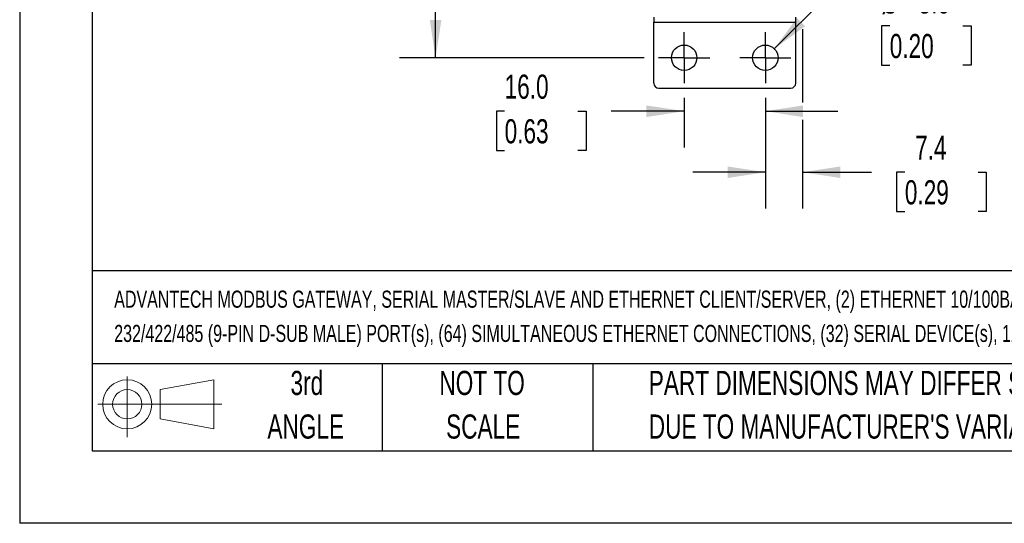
# Model space of a CAD drawing. Header units: millimetres. Extents: x 0 to 629, y 0 to 486.
# Tile 1 of 17: x 0 to 194, y 0 to 99. Entities that reach past the tile are written whole.
import ezdxf

# ---------------------------------------------------------------- set-up
doc = ezdxf.new("R2010")
doc.units = ezdxf.units.MM
doc.header["$LTSCALE"] = 2.25
doc.linetypes.add('CENTERX2', pattern=[20.32, 12.7, -2.54, 2.54, -2.54])
doc.layers.add('CENTER', color=40, linetype='CENTERX2')
doc.layers.add('SLD-DEFPOINTS', color=7, linetype='Continuous')
doc.layers.add('DIMENSIONS', color=140, linetype='Continuous', lineweight=25)
doc.layers.add('TEXT', color=140, linetype='Continuous', lineweight=25)
doc.styles.add('SLDTEXTSTYLE0', font='TXT', dxfattribs={"width": 0.7})
doc.dimstyles.new('SLDDIMSTYLE0', dxfattribs={"dimtxt": 4.855518, "dimasz": 7.4295, "dimexe": 0, "dimexo": 0.0625, "dimgap": 1.213879, "dimtad": 0, "dimtih": 1, "dimtoh": 1, "dimrnd": 1e-09, "dimzin": 4, "dimdsep": 46, "dimtxsty": 'SLDTEXTSTYLE0', "dimsah": 1, "dimcen": 0.09, "dimadec": 0, "dimazin": 1, "dimtfac": 1, "dimtmove": 0, "dimatfit": 0, "dimfxl": 0, "dimfrac": 2, "dimtolj": 1, "dimtzin": 12, "dimarcsym": 0})
doc.dimstyles.new('SLDDIMSTYLE1', dxfattribs={"dimtxt": 4.855518, "dimasz": 7.4295, "dimexe": 0, "dimexo": 0.0625, "dimgap": 1.213879, "dimtad": 0, "dimtih": 1, "dimtoh": 1, "dimrnd": 1e-09, "dimzin": 4, "dimdsep": 46, "dimtxsty": 'SLDTEXTSTYLE0', "dimsah": 1, "dimcen": 0.09, "dimadec": 0, "dimazin": 1, "dimtfac": 1, "dimtofl": 0, "dimtmove": 0, "dimatfit": 3, "dimfxl": 0, "dimfrac": 2, "dimtolj": 1, "dimtzin": 12, "dimarcsym": 0})
doc.dimstyles.new('SLDDIMSTYLE2', dxfattribs={"dimtxt": 4.855518, "dimasz": 7.4295, "dimexe": 0, "dimexo": 0.0625, "dimgap": 1.213879, "dimtad": 0, "dimtih": 1, "dimtoh": 1, "dimrnd": 1e-09, "dimzin": 4, "dimdsep": 46, "dimtxsty": 'SLDTEXTSTYLE0', "dimsah": 1, "dimcen": 0, "dimadec": 0, "dimazin": 1, "dimtfac": 1, "dimtofl": 0, "dimtmove": 0, "dimatfit": 3, "dimfxl": 0, "dimfrac": 2, "dimtolj": 1, "dimtzin": 12, "dimarcsym": 0})
doc.dimstyles.new('SLDDIMSTYLE3', dxfattribs={"dimtxt": 4.855518, "dimasz": 7.4295, "dimexe": 0, "dimexo": 0.0625, "dimgap": 1.213879, "dimtad": 0, "dimtih": 1, "dimtoh": 1, "dimrnd": 1e-09, "dimzin": 12, "dimdsep": 46, "dimtxsty": 'SLDTEXTSTYLE0', "dimsah": 1, "dimcen": 0.09, "dimadec": 0, "dimazin": 3, "dimtfac": 1, "dimtmove": 0, "dimatfit": 0, "dimfxl": 0, "dimfrac": 2, "dimtolj": 1, "dimtzin": 12, "dimarcsym": 0})

# ---------------------------------------------------------------- blocks, each defined once
blk = doc.blocks.new('Block11')
at = {"color": 7, "linetype": 'Continuous', "lineweight": 18}
for p, q in [((5.82, 11.95), (5.82, 0)), ((12.33, 9.38), (22.89, 11.32)), ((22.89, 11.32), (22.89, 1.65)), ((12.33, 3.59), (12.33, 9.38)), ((0, 6.48), (24.47, 6.48)), ((12.33, 3.59), (22.89, 1.65))]:
    blk.add_line(p, q, dxfattribs=at)
for radius in [4.84, 2.89]:
    blk.add_circle((5.82, 6.48), radius, dxfattribs=at)
blk = doc.blocks.new('Block12')
at = {"layer": 'SLD-DEFPOINTS'}
blk.add_blockref('Block11', (0, 0), dxfattribs=at)
blk = doc.blocks.new('SW_NOTE_0')
at = {"layer": 'TEXT', "color": 0, "linetype": 'CENTERX2', "lineweight": 18, "char_height": 3.375, "attachment_point": 1, "style": 'SLDTEXTSTYLE0'}
for s, insert in [('ADVANTECH MODBUS GATEWAY, SERIAL MASTER/SLAVE AND ETHERNET CLIENT/SERVER, (2) ETHERNET 10/100BASE-T (RJ45) AND (1) RS-', (0, 4.35)), ('232/422/485 (9-PIN D-SUB MALE) PORT(s), (64) SIMULTANEOUS ETHERNET CONNECTIONS, (32) SERIAL DEVICE(s), 12-48 VDC REQUIRED', (0, -2.4))]:
    blk.add_mtext(s, dxfattribs=dict(at, insert=insert))
blk = doc.blocks.new('SW_NOTE_0_3')
at = {"layer": 'TEXT', "color": 0, "linetype": 'CENTERX2', "lineweight": 18, "char_height": 4.7625, "attachment_point": 1, "style": 'SLDTEXTSTYLE0'}
for s, insert in [('PART DIMENSIONS MAY DIFFER SLIGHTLY', (0, 6.14)), ("DUE TO MANUFACTURER'S VARIANCES", (0, -2.46))]:
    blk.add_mtext(s, dxfattribs=dict(at, insert=insert))
blk = doc.blocks.new('SW_NOTE_0_4')
at = {"layer": 'TEXT', "color": 0, "linetype": 'CENTERX2', "lineweight": 18, "char_height": 4.762, "attachment_point": 2, "style": 'SLDTEXTSTYLE0'}
for s, insert in [('NOT TO', (11.83, 6.14)), ('SCALE', (12.05, -2.46))]:
    blk.add_mtext(s, dxfattribs=dict(at, insert=insert))
blk = doc.blocks.new('SW_NOTE_0_5')
at = {"layer": 'TEXT', "color": 0, "linetype": 'CENTERX2', "lineweight": 18, "char_height": 4.762, "attachment_point": 2, "style": 'SLDTEXTSTYLE0'}
for s, insert in [('3rd', (5.21, 6.14)), ('ANGLE', (4.99, -2.46))]:
    blk.add_mtext(s, dxfattribs=dict(at, insert=insert))
blk = doc.blocks.new('_D_2')
at = {"layer": 'DIMENSIONS'}
for p, q in [((123.1, 249.82), (74.85, 249.82)), ((81.99, 249.82), (81.99, 179.62)), ((74.78, 170.82), (73.15, 170.82)), ((73.15, 170.82), (73.15, 163.1)), ((89.21, 170.82), (90.84, 170.82)), ((90.84, 170.82), (90.84, 163.1)), ((73.15, 163.1), (74.78, 163.1)), ((90.84, 163.1), (89.21, 163.1)), ((81.99, 91.82), (81.99, 162.01)), ((123.1, 91.82), (74.85, 91.82))]:
    blk.add_line(p, q, dxfattribs=at)
for points in [[(81.99, 249.82), (80.85, 242.39), (83.14, 242.39)], [(81.99, 91.82), (83.14, 99.25), (80.85, 99.25)]]:
    blk.add_solid(points, dxfattribs=at)
at = {"layer": 'DIMENSIONS', "char_height": 4.762, "attachment_point": 1, "style": 'SLDTEXTSTYLE0'}
for s, insert in [('158.0', (72.76, 178.04)), ('6.22', (74.78, 169.24))]:
    blk.add_mtext(s, dxfattribs=dict(at, insert=insert))
blk = doc.blocks.new('_D_3')
at = {"layer": 'DIMENSIONS'}
for p, q in [((131, 83.92), (131, 74.12)), ((147, 83.92), (147, 74.12)), ((95.6, 81.27), (93.97, 81.27)), ((93.97, 81.27), (93.97, 73.55)), ((110.03, 81.27), (111.66, 81.27)), ((111.66, 81.27), (111.66, 73.55)), ((131, 81.27), (116.6, 81.27)), ((147, 81.27), (161.29, 81.27)), ((93.97, 73.55), (95.6, 73.55)), ((111.66, 73.55), (110.03, 73.55))]:
    blk.add_line(p, q, dxfattribs=at)
for points in [[(131, 81.27), (123.57, 82.41), (123.57, 80.12)], [(147, 81.27), (154.43, 80.12), (154.43, 82.41)]]:
    blk.add_solid(points, dxfattribs=at)
at = {"layer": 'DIMENSIONS', "char_height": 4.762, "attachment_point": 1, "style": 'SLDTEXTSTYLE0'}
for s, insert in [('16.0', (95.6, 88.49)), ('0.63', (95.6, 79.69))]:
    blk.add_mtext(s, dxfattribs=dict(at, insert=insert))
blk = doc.blocks.new('_D_4')
at = {"layer": 'DIMENSIONS'}
for p, q in [((148.77, 93.58), (160.31, 105.13)), ((160.31, 105.13), (164.68, 105.13)), ((171.52, 98.08), (169.89, 98.08)), ((169.89, 98.08), (169.89, 90.36)), ((185.95, 98.08), (187.58, 98.08)), ((187.58, 98.08), (187.58, 90.36)), ((169.89, 90.36), (171.52, 90.36)), ((187.58, 90.36), (185.95, 90.36))]:
    blk.add_line(p, q, dxfattribs=at)
blk.add_solid([(148.77, 93.58), (154.83, 98.03), (153.21, 99.65)], dxfattribs=at)
at = {"layer": 'DIMENSIONS', "char_height": 4.762, "attachment_point": 1, "style": 'SLDTEXTSTYLE0'}
for s, insert in [('4X', (174.54, 113.02)), ('%%c', (169.87, 105.3)), ('5.0', (177.2, 105.3)), ('0.20', (171.52, 96.5))]:
    blk.add_mtext(s, dxfattribs=dict(at, insert=insert))
blk = doc.blocks.new('_D_5')
at = {"layer": 'DIMENSIONS'}
for p, q in [((154.35, 135.46), (154.35, 100.88)), ((154.35, 97.45), (154.35, 82.98)), ((147, 83.92), (147, 62.1)), ((154.35, 79.55), (154.35, 62.1)), ((147, 69.24), (132.71, 69.24)), ((154.35, 69.24), (167.92, 69.24)), ((174.5, 69.24), (172.87, 69.24)), ((172.87, 69.24), (172.87, 61.52)), ((188.93, 69.24), (190.56, 69.24)), ((190.56, 69.24), (190.56, 61.52)), ((172.87, 61.52), (174.5, 61.52)), ((190.56, 61.52), (188.93, 61.52))]:
    blk.add_line(p, q, dxfattribs=at)
for points in [[(147, 69.24), (139.57, 70.38), (139.57, 68.1)], [(154.35, 69.24), (161.78, 68.1), (161.78, 70.38)]]:
    blk.add_solid(points, dxfattribs=at)
at = {"layer": 'DIMENSIONS', "char_height": 4.762, "attachment_point": 1, "style": 'SLDTEXTSTYLE0'}
for s, insert in [('7.4', (176.52, 76.47)), ('0.29', (174.5, 67.66))]:
    blk.add_mtext(s, dxfattribs=dict(at, insert=insert))
blk = doc.blocks.new('SW_CENTERMARKSYMBOL_0')
at = {"layer": 'CENTER', "color": 0}
for p, q in [((0, 2.54), (0, 5.04)), ((0, 0), (0, 2.54)), ((-2.54, 0), (-5.04, 0)), ((0, 0), (-2.54, 0)), ((0, 0), (0, -2.54)), ((0, 0), (2.54, 0)), ((2.54, 0), (5.04, 0)), ((0, -2.54), (0, -5.04))]:
    blk.add_line(p, q, dxfattribs=at)
blk = doc.blocks.new('SW_CENTERMARKSYMBOL_1')
at = {"layer": 'CENTER', "color": 0}
for p, q in [((0, 2.54), (0, 5.04)), ((0, 0), (0, 2.54)), ((-2.54, 0), (-5.04, 0)), ((0, 0), (-2.54, 0)), ((0, 0), (0, -2.54)), ((0, 0), (2.54, 0)), ((2.54, 0), (5.04, 0)), ((0, -2.54), (0, -5.04))]:
    blk.add_line(p, q, dxfattribs=at)

msp = doc.modelspace()

# ---------------------------------------------------------------- linework, layer by layer
at = {"color": 7, "linetype": 'Continuous'}
for p in [(0.006, 485.781), (628.656, 0.006)]:
    msp.add_line(p, (0.006, 0.006), dxfattribs=at)
for p, q in [((124.999, 99.817), (124.999, 98.817)), ((152.999, 98.817), (152.999, 99.817)), ((124.999, 98.817), (152.999, 98.817)), ((124.999, 86.817), (124.999, 98.817)), ((152.999, 86.817), (152.999, 98.817)), ((125.999, 85.817), (151.999, 85.817))]:
    msp.add_line(p, q)
for centre in [(130.999, 91.817), (146.999, 91.817)]:
    msp.add_circle(centre, 2.5)
for centre, start, end in [((125.999, 86.817), 180, 270), ((151.999, 86.817), 270, 0)]:
    msp.add_arc(centre, 1, start, end)
at = {"layer": 'TEXT'}
for p, q in [((14.287, 471.487), (14.287, 14.287)), ((614.362, 49.784), (14.287, 49.784)), ((614.362, 31.432), (14.287, 31.432)), ((71.437, 31.432), (71.437, 14.287)), ((112.976, 31.432), (112.976, 14.287)), ((14.287, 14.287), (614.362, 14.287))]:
    msp.add_line(p, q, dxfattribs=at)

# ---------------------------------------------------------------- block references
at = {"layer": 'CENTER'}
for name, p in [('SW_CENTERMARKSYMBOL_1', (130.999, 91.817)), ('SW_CENTERMARKSYMBOL_0', (146.999, 91.817))]:
    msp.add_blockref(name, p, dxfattribs=at)
at = {"layer": 'SLD-DEFPOINTS'}
msp.add_blockref('Block12', (15.385, 16.996), dxfattribs=at)
at = {"layer": 'TEXT', "linetype": 'CENTERX2', "lineweight": 18}
for name, p in [('SW_NOTE_0', (18.638, 41.542)), ('SW_NOTE_0_5', (51.407, 23.93)), ('SW_NOTE_0_4', (79.329, 23.93)), ('SW_NOTE_0_3', (124.018, 23.93))]:
    msp.add_blockref(name, p, dxfattribs=at)

# ---------------------------------------------------------------- dimensions: what is measured, and where the dimension line sits
at = {"layer": 'DIMENSIONS'}
dim = msp.add_linear_dim(base=(81.993, 91.817), p1=(125.959, 249.817), p2=(125.959, 91.817), angle=90, dimstyle='SLDDIMSTYLE1', dxfattribs=at)
dim.commit()
dim.dimension.update_dxf_attribs({"geometry": '_D_2', "text_midpoint": (81.993, 170.817), "dimtype": 160})
for base, p1, dimstyle, picture, middle in [((146.999, 69.239), (154.349, 138.317), 'SLDDIMSTYLE3', '_D_5', (181.712, 69.239)), ((146.999, 81.267), (130.999, 86.777), 'SLDDIMSTYLE0', '_D_3', (102.811, 81.267))]:
    dim = msp.add_linear_dim(base=base, p1=p1, p2=(146.999, 86.777), dimstyle=dimstyle, dxfattribs=at)
    dim.commit()
    dim.dimension.update_dxf_attribs({"geometry": picture, "text_midpoint": middle, "dimtype": 160})
dim = msp.add_diameter_dim_2p(p1=(145.231, 90.049), p2=(148.767, 93.585), text='4X\\P<>', dimstyle='SLDDIMSTYLE2', dxfattribs=at)
dim.commit()
dim.dimension.update_dxf_attribs({"geometry": '_D_4', "text_midpoint": (178.731, 101.937), "dimtype": 163})

doc.saveas('drawing.dxf')
